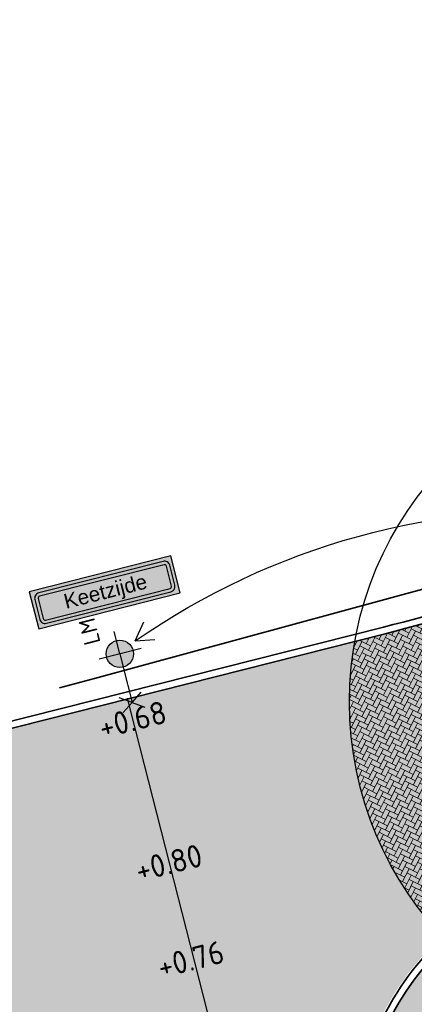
# Model space of a CAD drawing. Header units: metres. Extents: x 132493 to 134960, y 502695 to 503907.
# Tile 36 of 144: x 132825 to 132834, y 502939 to 502961. Entities that reach past the tile are written whole.
import ezdxf
from ezdxf.enums import TextEntityAlignment as Align

# ---------------------------------------------------------------- set-up
doc = ezdxf.new("R2010")
doc.units = ezdxf.units.M
doc.linetypes.add('VH-OPSLUITBAND_150X250', pattern=[24, 16, -2, 4, -2])
doc.linetypes.add('XX-PROJECTGRENS', pattern=[18, 12, -3, 0, -3])
doc.layers.get('Defpoints').update_dxf_attribs({"color": 3})
for name, color, linetype, lineweight, plot in [('ARC-hoev-bss-kf-ev-grijs-vrijgekomen', 140, 'Continuous', 18, False), ('ARC-hoev-bss-kf-kv-rood-kleurecht', 43, 'Continuous', 35, False), ('ARC-hoev-sbs-df-kv-rood-vrijgekomen', 32, 'Continuous', 18, False)]:
    doc.layers.add(name, color=color, linetype=linetype, lineweight=lineweight, plot=plot)
for name, color, linetype, lineweight in [('B01-WE-IE-MEUBILAIR_WEGMEUBILAIR-S', 10, 'Continuous', 25), ('N-WE-BC-WAPENING-GD', 180, 'Continuous', 25), ('N-WE-IE-MEUBILAIR_WEGMEUBILAIR-S', 7, 'Continuous', 25), ('N-WE-KG-GRENS_WERKGRENS-G', 5, 'XX-PROJECTGRENS', 35), ('N-WE-VH-KANTOPSLUITING_OPSLUITBAND_150X250-G', 10, 'VH-OPSLUITBAND_150X250', 35), ('N-WE-VH-KANTOPSLUITING_VOORKANTBAND-G', 7, 'Continuous', 35), ('N01-WE-VH-VERHARDING_BETONSTRAATSTEEN_ELLEBOOG-A', 252, 'Continuous', 18), ('X-XX-AL-DETAIL1-T25', 7, 'Continuous', 25), ('X-XX-AL-T25', 7, 'Continuous', 25)]:
    doc.layers.add(name, color=color, linetype=linetype, lineweight=lineweight)
doc.styles.add('ARIAL', font='arial.ttf')
doc.styles.add('NLCS-ISO', font='NLCS-ISO.ttf')
doc.styles.add('NLCS-ISO-M200-T25', font='NLCS-ISO.ttf', dxfattribs={"height": 0.5})

# ---------------------------------------------------------------- blocks, each defined once
blk = doc.blocks.new('n01 keetzijde')
at = {"layer": 'N-WE-BC-WAPENING-GD', "true_color": 0x0000fe}
h = blk.add_hatch(color=5, dxfattribs=at)
edge = h.paths.add_edge_path(flags=16)
edge.add_line((1.534, 0.373), (-1.285, 0.373))
edge.add_arc((-1.285, 0.297), 0.0759, 90.0004, 90.0067)
edge.add_arc((-1.285, 0.257), 0.117, 90.0064, 180.0064)
edge.add_arc((-1.326, 0.257), 0.0759, 179.9956, 180.0065, ccw=False)
edge.add_line((-1.402, 0.256), (-1.402, -0.198))
edge.add_arc((-1.285, -0.198), 0.117, 180.0019, 270.0064)
edge.add_arc((-1.285, -0.239), 0.0759, 270.0004, 270.0067, ccw=False)
edge.add_line((-1.285, -0.314), (1.534, -0.314))
edge.add_arc((1.534, -0.239), 0.0759, 270.0008, 270.0071)
edge.add_arc((1.534, -0.198), 0.117, 270.0064, 360.0019)
edge.add_line((1.651, -0.198), (1.651, 0.256))
edge.add_arc((1.534, 0.257), 0.117, 0.0019, 90.0038)
h.paths.add_polyline_path([(-1.478, -0.39), (1.727, -0.39), (1.727, 0.449), (-1.478, 0.449)])
at = {"layer": 'N-WE-BC-WAPENING-GD'}
h = blk.add_hatch(color=255, dxfattribs=at)
h.dxf.hatch_style = 1
h.paths.add_polyline_path([(1.534, 0.373), (-1.285, 0.373, 0.414246), (-1.402, 0.256, -0.000047), (-1.402, 0.256), (-1.402, -0.198, 0.414269), (-1.285, -0.314, -0.000028), (-1.285, -0.314), (1.534, -0.314, 0.414191), (1.651, -0.198), (1.651, 0.256, 0.414236)])
h.paths.add_polyline_path([(1.534, 0.297), (-1.285, 0.297, 0.414191), (-1.326, 0.256), (-1.326, -0.198, 0.414236), (-1.285, -0.239), (1.534, -0.239, 0.414191), (1.575, -0.198), (1.575, 0.256, 0.414236)], flags=16)
h.paths.add_polyline_path([(-1.286, -0.191), (1.535, -0.191), (1.535, 0.25), (-1.286, 0.25)], flags=8)
at = {"layer": 'N-WE-BC-WAPENING-GD', "true_color": 0x0000fe}
blk.add_hatch(color=5, dxfattribs=at).paths.add_polyline_path([(-1.285, 0.297, 0.414246), (-1.326, 0.256, -0.000047), (-1.326, 0.256), (-1.326, -0.198, 0.414269), (-1.285, -0.239, -0.000028), (-1.285, -0.239), (1.534, -0.239, 0.414246), (1.575, -0.198, -0.000047), (1.575, -0.198), (1.575, 0.256, 0.414269), (1.534, 0.297, -0.000028), (1.534, 0.297)])
at = {"layer": 'N-WE-BC-WAPENING-GD', "color": 5, "true_color": 0x0000fe, "flags": 128}
blk.add_lwpolyline([(-1.478, -0.39), (1.727, -0.39), (1.727, 0.449), (-1.478, 0.449)], close=True, dxfattribs=at)
at = {"layer": 'N-WE-BC-WAPENING-GD', "color": 5, "true_color": 0x0000fe}
for points in [[(1.534, 0.373), (-1.285, 0.373, 0.000028), (-1.285, 0.373, 0.414214), (-1.402, 0.256, -0.000047), (-1.402, 0.256), (-1.402, -0.198, 0.414236), (-1.285, -0.314, -0.000028), (-1.285, -0.314), (1.534, -0.314, 0.000028), (1.534, -0.314, 0.414191), (1.651, -0.198), (1.651, 0.256, 0.414223)], [(1.534, 0.297), (-1.285, 0.297, 0.414214), (-1.326, 0.256), (-1.326, -0.198, 0.414214), (-1.285, -0.239), (1.534, -0.239, 0.414214), (1.575, -0.198), (1.575, 0.256, 0.414214)]]:
    blk.add_lwpolyline(points, format="xyb", close=True, dxfattribs=at)
at = {"layer": 'X-XX-AL-T25', "insert": (-0.79, 0.21), "char_height": 0.3244, "attachment_point": 1, "rotation": 0.0005, "style": 'ARIAL'}
blk.add_mtext_dynamic_manual_height_columns('Keetzijde', width=4.94842, gutter_width=1.622, heights=[0], dxfattribs=at)
blk = doc.blocks.new('N-SIE-WEG_LICHTMAST_1UITHOUDER-SO')
h = blk.add_hatch(color=256)
edge = h.paths.add_edge_path()
edge.add_arc((0, 0), 1.5, 0, 360)
for p, q in [((0, -2.42), (0, 2.33)), ((-5.5, 0), (-6.34, 1.24)), ((-5.5, 0), (-4.66, 1.24)), ((-5.5, 0), (-6.34, -1.24)), ((-1.5, 0), (-5.5, 0)), ((-5.5, 0), (-4.66, -1.24)), ((0, 0), (-1.49, 0)), ((0, 0), (2.52, 0))]:
    blk.add_line(p, q)
blk.add_circle((0, 0), 1.5)
at = {"style": 'NLCS-ISO'}
blk.add_attdef('TYPE', text='', height=1.8, dxfattribs=at).set_placement((0, 2.33), align=Align.BOTTOM_CENTER)

msp = doc.modelspace()

# ---------------------------------------------------------------- hatches: boundary and pattern name
at = {"layer": 'ARC-hoev-bss-kf-ev-grijs-vrijgekomen', "transparency": 33554559}
h = msp.add_hatch(color=256, dxfattribs=at)
h.dxf.hatch_style = 1
edge = h.paths.add_edge_path()
edge.add_arc((132838.382, 502936.114), 5.85, 109.5189, 200.4667, ccw=False)
edge.add_line((132836.427, 502941.628), (132837.631, 502942.055))
edge.add_line((132837.631, 502942.055), (132838.328, 502940.081))
edge.add_line((132838.328, 502940.081), (132836.991, 502939.6))
edge.add_arc((132838.328, 502935.83), 4, 109.5189, 200.4667)
edge.add_line((132834.58, 502934.431), (132834.857, 502933.69))
edge.add_line((132834.857, 502933.69), (132833.264, 502933.096))
edge.add_line((132833.264, 502933.096), (132832.901, 502934.069))
at = {"layer": 'ARC-hoev-bss-kf-kv-rood-kleurecht', "transparency": 33554636}
h = msp.add_hatch(color=256, dxfattribs=at)
h.dxf.hatch_style = 1
edge = h.paths.add_edge_path()
edge.add_line((132819.17, 502943.68), (132833.049, 502947.185))
edge.add_line((132833.049, 502947.185), (132834.404, 502947.548))
edge.add_line((132834.404, 502947.548), (132835.494, 502947.875))
edge.add_line((132835.494, 502947.875), (132837.581, 502942.196))
edge.add_line((132837.581, 502942.196), (132836.377, 502941.769))
edge.add_arc((132838.27, 502936.166), 5.914, 108.6662, 201.2066)
edge.add_line((132832.756, 502934.027), (132828.302, 502932.349))
edge.add_line((132828.302, 502932.349), (132827.63, 502934.134))
edge.add_arc((132821.973, 502931.944), 6.066, 21.1623, 100.2789)
edge.add_line((132820.89, 502937.913), (132820.654, 502937.866))
edge.add_line((132820.654, 502937.866), (132819.17, 502943.68))
at = {"layer": 'N01-WE-VH-VERHARDING_BETONSTRAATSTEEN_ELLEBOOG-A', "transparency": 33554559}
h = msp.add_hatch(dxfattribs=at)
h.set_pattern_fill('AVH-BSS_KEIFORMAAT_KEPER', color=22, angle=43, pattern_type=2)
h.set_pattern_definition([(63.42788, (132757.73302, 502911.52049), (-0.04694005, 0.14087808), [0.315, -0.105]), (333.42788, (132757.5452, 502911.61443), (-0.04694005, 0.14087808), [0.315, -0.105])])
edge = h.paths.add_edge_path()
edge.add_line((132833.049, 502947.185), (132832.382, 502947.017))
edge.add_arc((132839.762, 502945.694), 7.497, 169.835, 223.4953)
edge.add_arc((132838.382, 502936.114), 6, 109.5665, 132.5627, ccw=False)
edge.add_line((132836.372, 502941.768), (132837.58, 502942.196))
edge.add_line((132837.58, 502942.196), (132835.499, 502947.871))
edge.add_arc((132820.797, 502995.661), 50, 284.1842, 287.1005, ccw=False)

# ---------------------------------------------------------------- linework, layer by layer
at = {"layer": 'B01-WE-IE-MEUBILAIR_WEGMEUBILAIR-S', "flags": 128}
msp.add_lwpolyline([(132827.566, 502947.027, -0.170012), (132837.827, 502949.869)], format="xyb", dxfattribs=at)
for points in [[(132827.566, 502947.027), (132827.756, 502947.444)], [(132827.566, 502947.027), (132827.997, 502947.061)]]:
    msp.add_lwpolyline(points, dxfattribs=at)
at = {"layer": 'Defpoints', "flags": 128}
msp.add_lwpolyline([(132830.632, 502933.106), (132827.398, 502945.772)], dxfattribs=at)
at = {"layer": 'Defpoints'}
msp.add_circle((132839.765, 502945.694), 7.5, dxfattribs=at)
at = {"layer": 'N-WE-KG-GRENS_WERKGRENS-G', "flags": 128}
msp.add_lwpolyline([(132708.726, 502847.771), (132708.789, 502849.325), (132723.076, 502862.505, 0.073083), (132734.93, 502877.17), (132757.828, 502915.905), (132758.696, 502915.41), (132759.168, 502916.208), (132760.391, 502915.429), (132762.034, 502915.851, -0.026489), (132766.151, 502921.632), (132767.803, 502923.535, -0.148382), (132790.477, 502936.941), (132818.007, 502943.899), (132826.672, 502946.2), (132835.264, 502948.54), (132853.031, 502954.72), (132855.543, 502955.594), (132893.667, 502969.935), (132910.829, 502976.338), (132910.593, 502976.969), (132951.569, 502992.095), (132985.722, 503004.134), (133023.38, 503017.637), (133037.161, 503022.778), (133036.828, 503023.836), (133048.372, 503027.895), (133048.719, 503026.865), (133128.211, 503054.403)], format="xyb", dxfattribs=at)
at = {"layer": 'N-WE-VH-KANTOPSLUITING_OPSLUITBAND_150X250-G', "flags": 128}
for points in [[(132836.445, 502948.331, -0.017941), (132833.012, 502947.33), (132818.115, 502943.565)], [(132837.631, 502942.055), (132836.427, 502941.628, 0.419067), (132832.901, 502934.069), (132833.264, 502933.096)]]:
    msp.add_lwpolyline(points, format="xyb", dxfattribs=at)
at = {"layer": 'N-WE-VH-KANTOPSLUITING_VOORKANTBAND-G', "flags": 128}
for points in [[(132836.497, 502948.19, -0.017965), (132833.049, 502947.185), (132818.152, 502943.42)], [(132837.581, 502942.196), (132836.377, 502941.769, 0.419067), (132832.76, 502934.016), (132833.123, 502933.043)]]:
    msp.add_lwpolyline(points, format="xyb", dxfattribs=at)

# ---------------------------------------------------------------- block references
at = {"layer": 'ARC-hoev-sbs-df-kv-rood-vrijgekomen', "rotation": 14.20408860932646}
msp.add_blockref('n01 keetzijde', (132826.785, 502948.033), dxfattribs=at)
at = {"layer": 'N-WE-IE-MEUBILAIR_WEGMEUBILAIR-S'}
ref = msp.add_blockref('N-SIE-WEG_LICHTMAST_1UITHOUDER-SO', (132827.228, 502946.745), dxfattribs=dict(at, xscale=0.2, yscale=0.2, zscale=0.2, rotation=104.1842331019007))
ref.add_attrib('TYPE', 'LM', dxfattribs={"layer": '0', "height": 0.36, "rotation": 104.1842, "style": 'NLCS-ISO'}).set_placement((132826.84, 502947.303), align=Align.BOTTOM_CENTER)

# ---------------------------------------------------------------- texts
at = {"layer": 'X-XX-AL-DETAIL1-T25', "char_height": 0.5, "attachment_point": 1, "rotation": 14.0899, "style": 'NLCS-ISO-M200-T25'}
for s, insert in [('+0.68', (132826.722, 502945.362)), ('+0.80', (132827.523, 502942.225)), ('+0.76', (132828.009, 502940.111))]:
    msp.add_mtext_dynamic_manual_height_columns(s, width=2.25374, gutter_width=2.5, heights=[0], dxfattribs=dict(at, insert=insert))

doc.saveas('drawing.dxf')
